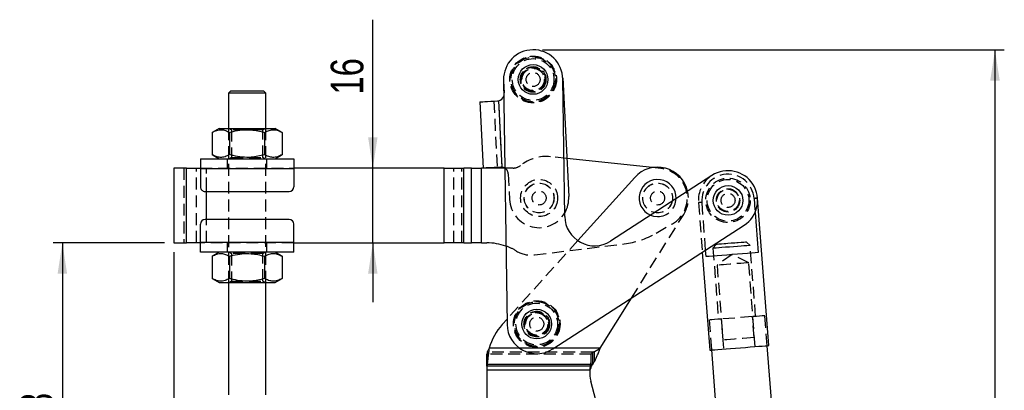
# Model space of a CAD drawing. Extents: x 96 to 729, y 56 to 551.
# Tile 7 of 15: x 96 to 307, y 461 to 540. Entities that reach past the tile are written whole.
import ezdxf

# ---------------------------------------------------------------- set-up
doc = ezdxf.new("R2010")
doc.units = 0
doc.header["$LTSCALE"] = 2
doc.linetypes.add('HIDDEN', pattern=[1.905, 1.27, -0.635])
doc.layers.get('0').update_dxf_attribs({"linetype": 'CONTINUOUS'})
doc.styles.add('SLDTEXTSTYLE0', font='TXT', dxfattribs={"width": 0.75})
doc.dimstyles.new('SLDDIMSTYLE0', dxfattribs={"dimtxt": 7, "dimasz": 6.604, "dimexe": 0, "dimexo": 0.0625, "dimgap": 1.75, "dimtad": 1, "dimdec": 3, "dimrnd": 1e-09, "dimzin": 12, "dimtxsty": 'SLDTEXTSTYLE0', "dimsah": 1, "dimcen": 0.09, "dimazin": 3, "dimtfac": 1, "dimtdec": 3, "dimtmove": 0, "dimatfit": 3, "dimtolj": 1, "dimtzin": 12})
doc.dimstyles.new('SLDDIMSTYLE1', dxfattribs={"dimtxt": 7, "dimasz": 6.604, "dimexe": 0, "dimexo": 0.0625, "dimgap": 1.75, "dimtad": 1, "dimdec": 0, "dimrnd": 1e-09, "dimzin": 12, "dimtxsty": 'SLDTEXTSTYLE0', "dimsah": 1, "dimcen": 0.09, "dimazin": 3, "dimtfac": 1, "dimtdec": 0, "dimtofl": 0, "dimtmove": 0, "dimatfit": 3, "dimtolj": 1, "dimtzin": 12})
doc.dimstyles.new('SLDDIMSTYLE2', dxfattribs={"dimtxt": 7, "dimasz": 6.604, "dimexe": 0, "dimexo": 0.0625, "dimgap": 1.75, "dimtad": 1, "dimdec": 0, "dimrnd": 1e-09, "dimzin": 12, "dimtxsty": 'SLDTEXTSTYLE0', "dimsah": 1, "dimcen": 0.09, "dimazin": 3, "dimtfac": 1, "dimtofl": 0, "dimtmove": 0, "dimatfit": 3, "dimtolj": 1, "dimtzin": 12})
doc.dimstyles.new('SLDDIMSTYLE3', dxfattribs={"dimtxt": 7, "dimasz": 6.604, "dimexe": 0, "dimexo": 0.0625, "dimgap": 1.75, "dimtad": 1, "dimdec": 1, "dimrnd": 1e-09, "dimzin": 12, "dimtxsty": 'SLDTEXTSTYLE0', "dimsah": 1, "dimcen": 0.09, "dimazin": 3, "dimtfac": 1, "dimtofl": 0, "dimtmove": 0, "dimatfit": 3, "dimtolj": 1, "dimtzin": 12})

# ---------------------------------------------------------------- blocks, each defined once
blk = doc.blocks.new('_D_1')
at = {"color": 179, "linetype": 'CONTINUOUS'}
for p, q in [((127.34, 492.64), (103.45, 492.64)), ((105.45, 492.64), (105.45, 424.61)), ((194.47, 424.61), (103.45, 424.61))]:
    blk.add_line(p, q, dxfattribs=at)
for points in [[(105.45, 492.64), (104.43, 486.04), (106.46, 486.04)], [(105.45, 424.61), (106.46, 431.21), (104.43, 431.21)]]:
    blk.add_solid(points, dxfattribs=at)
at = {"color": 179, "linetype": 'CONTINUOUS', "insert": (96.42, 452.71, 0.1), "char_height": 7, "attachment_point": 1, "rotation": 90, "style": 'SLDTEXTSTYLE0'}
blk.add_mtext('68', dxfattribs=at)
blk = doc.blocks.new('_D_2')
at = {"color": 179, "linetype": 'CONTINUOUS'}
for p, q in [((208.36, 533.95), (307.36, 533.95)), ((305.36, 533.95), (305.36, 330.48)), ((243.2, 330.48), (307.36, 330.48))]:
    blk.add_line(p, q, dxfattribs=at)
for points in [[(305.36, 533.95), (304.34, 527.35), (306.38, 527.35)], [(305.36, 330.48), (306.38, 337.09), (304.34, 337.09)]]:
    blk.add_solid(points, dxfattribs=at)
at = {"color": 179, "linetype": 'CONTINUOUS', "insert": (296.34, 431.07, 0.1), "char_height": 7, "attachment_point": 1, "rotation": 90, "style": 'SLDTEXTSTYLE0'}
blk.add_mtext('203', dxfattribs=at)
blk = doc.blocks.new('_D_3')
at = {"color": 179, "linetype": 'CONTINUOUS'}
for p, q in [((129.34, 490.64), (129.34, 304.11)), ((281.08, 331.54), (281.08, 304.11)), ((129.34, 306.11), (281.08, 306.11))]:
    blk.add_line(p, q, dxfattribs=at)
for points in [[(129.34, 306.11), (135.94, 305.09), (135.94, 307.12)], [(281.08, 306.11), (274.48, 307.12), (274.48, 305.09)]]:
    blk.add_solid(points, dxfattribs=at)
at = {"color": 179, "linetype": 'CONTINUOUS', "insert": (194.68, 315.13, 0.1), "char_height": 7, "attachment_point": 1, "style": 'SLDTEXTSTYLE0'}
blk.add_mtext('152', dxfattribs=at)
blk = doc.blocks.new('_D_4')
at = {"color": 179, "linetype": 'CONTINUOUS'}
for p, q in [((129.34, 490.64), (129.34, 375.99)), ((189.72, 425.58), (189.72, 375.99)), ((129.34, 377.99), (189.72, 377.99))]:
    blk.add_line(p, q, dxfattribs=at)
for points in [[(129.34, 377.99), (135.94, 376.97), (135.94, 379)], [(189.72, 377.99), (183.12, 379), (183.12, 376.97)]]:
    blk.add_solid(points, dxfattribs=at)
at = {"color": 179, "linetype": 'CONTINUOUS', "insert": (144.58, 387.01, 0.1), "char_height": 7, "attachment_point": 1, "style": 'SLDTEXTSTYLE0'}
blk.add_mtext('60,4', dxfattribs=at)
blk = doc.blocks.new('_D_6')
at = {"color": 179, "linetype": 'CONTINUOUS'}
for p, q in [((172, 508.64), (172, 540.39)), ((172, 492.64), (172, 508.64)), ((172, 492.64), (171.99, 479.94))]:
    blk.add_line(p, q, dxfattribs=at)
for points in [[(172, 508.64), (173.01, 515.24), (170.98, 515.24)], [(172, 492.64), (170.98, 486.03), (173.01, 486.03)]]:
    blk.add_solid(points, dxfattribs=at)
at = {"color": 179, "linetype": 'CONTINUOUS', "insert": (162.97, 524.36, 0.1), "char_height": 7, "attachment_point": 1, "rotation": 89.9956, "style": 'SLDTEXTSTYLE0'}
blk.add_mtext('16', dxfattribs=at)

msp = doc.modelspace()

# ---------------------------------------------------------------- linework, layer by layer
at = {"color": 7, "linetype": 'CONTINUOUS'}
for p, q in [((212.70351, 527.923238), (213.988371, 502.555755)), ((213.147831, 498.258975), (212.710941, 527.696256)), ((200.01234, 527.507787), (200.7892, 475.163554)), ((141.048228, 524.64046), (141.047647, 517.14046)), ((141.548266, 525.140424), (141.048228, 524.64046)), ((149.048222, 524.63985), (148.548265, 525.139888)), ((149.047648, 517.139849), (149.048222, 524.63985)), ((194.939013, 522.818086), (195.65732, 508.636263)), ((198.734147, 523.010303), (198.933213, 523.033795)), ((198.933213, 523.033795), (199.652877, 508.825225)), ((139.04765, 517.140617), (137.542029, 516.271499)), ((152.553135, 516.270344), (151.047648, 517.139693)), ((137.542029, 516.271499), (137.541664, 511.509967)), ((141.294805, 516.271208), (141.29444, 511.509676)), ((148.800356, 516.270635), (148.799991, 511.509095)), ((152.553135, 516.270344), (152.552766, 511.508812)), ((137.541664, 511.509967), (139.047151, 510.640618)), ((151.047149, 510.639694), (152.552766, 511.508812)), ((135.04715, 510.640924), (155.047146, 510.639389)), ((199.652877, 508.825225), (199.452455, 508.828488)), ((231.933438, 508.738053), (213.575685, 510.703576)), ((129.339104, 508.641359), (129.337874, 492.641364)), ((132.0715, 508.641151), (129.339104, 508.641359)), ((132.070271, 492.641156), (132.0715, 508.641151)), ((135.046986, 508.540926), (135.046688, 504.640927)), ((135.046986, 508.540926), (155.046986, 508.539383)), ((155.046986, 508.539383), (155.046684, 504.639384)), ((187.275212, 508.636904), (155.046993, 508.639385)), ((187.273982, 492.636909), (187.275212, 508.636904)), ((191.516622, 492.636581), (191.517853, 508.636584)), ((193.181814, 508.636449), (191.517853, 508.636584)), ((193.180583, 492.636454), (193.181814, 508.636449)), ((195.301905, 492.63629), (195.303134, 508.636286)), ((200.267025, 508.635906), (195.303134, 508.636286)), ((228.146813, 506.654468), (215.920069, 493.106578)), ((244.692673, 507.061032), (222.941281, 493.018386)), ((136.046608, 503.64085), (154.046607, 503.639464)), ((256.886692, 470.65396), (254.46826, 502.211426)), ((253.946346, 499.162634), (254.60731, 490.537924)), ((135.045772, 492.740926), (135.04607, 496.640925)), ((154.046146, 497.63946), (136.046146, 497.640845)), ((155.045771, 492.739384), (155.046069, 496.639383)), ((210.58265, 469.922964), (251.580973, 496.39139)), ((129.337874, 492.641364), (132.070271, 492.641156)), ((155.045771, 492.739384), (135.045772, 492.740926)), ((155.045764, 492.639382), (187.273982, 492.636909)), ((191.516622, 492.636581), (193.180583, 492.636454)), ((195.301905, 492.63629), (196.430692, 492.636201)), ((155.045607, 490.639386), (135.045608, 490.640921)), ((137.539988, 489.771497), (137.539623, 485.009962)), ((139.045608, 490.640615), (137.539988, 489.771497)), ((141.292763, 489.771214), (141.292398, 485.009675)), ((148.798322, 489.770633), (148.797949, 485.009097)), ((152.551097, 489.770343), (151.04561, 490.639691)), ((152.551097, 489.770343), (152.550728, 485.008811)), ((242.620376, 490.606447), (244.223819, 469.683529)), ((243.446733, 489.682619), (243.340315, 491.071236)), ((137.539623, 485.009962), (139.045109, 484.140617)), ((141.045106, 484.140464), (141.043266, 460.140464)), ((149.043259, 460.139845), (149.045107, 484.139846)), ((151.045108, 484.139693), (152.550728, 485.008811)), ((220.745319, 470.097245), (227.436934, 480.804049)), ((200.772011, 476.321706), (199.742314, 475.180746)), ((196.4705, 466.229503), (196.4705, 468.82758)), ((196.496184, 469.231219), (196.496184, 466.633142)), ((244.572797, 469.710273), (247.425047, 432.492063)), ((260.086254, 424.32328), (256.537714, 470.627216)), ((219.150073, 466.633142), (196.496184, 466.633142)), ((219.150073, 466.633142), (219.472165, 467.186791)), ((196.4705, 466.229503), (196.4705, 466.228996)), ((218.822671, 466.228996), (196.4705, 466.228996)), ((196.4705, 466.228996), (196.4705, 465.362971)), ((218.542246, 465.362971), (196.4705, 465.362971)), ((196.4705, 465.362971), (196.4705, 459.332385)), ((218.822671, 466.229503), (218.822671, 466.228996)), ((218.822671, 465.862972), (218.822671, 466.228996)), ((222.624181, 448.493133), (218.723357, 463.051212))]:
    msp.add_line(p, q, dxfattribs=at)
at = {"color": 7, "linetype": 'HIDDEN'}
for p, q in [((200.01234, 527.507787), (200.01977, 527.280805)), ((200.01977, 527.280805), (200.156349, 524.584261)), ((197.935172, 522.969839), (198.653479, 508.788017)), ((198.933213, 523.033795), (199.652877, 508.825225)), ((141.047647, 517.14046), (141.045106, 484.140464)), ((141.257075, 517.140445), (141.672624, 516.849433)), ((148.422626, 516.848911), (148.838219, 517.139864)), ((149.045107, 484.139846), (149.047648, 517.139849)), ((141.672624, 516.849433), (141.672169, 510.9314)), ((148.422172, 510.930878), (148.422626, 516.848911)), ((141.672169, 510.9314), (141.256576, 510.640447)), ((148.837713, 510.639866), (148.422172, 510.930878)), ((213.575685, 510.703576), (210.116925, 511.073899)), ((140.797151, 510.640484), (140.796994, 508.64048)), ((149.296996, 508.639825), (149.297145, 510.639829)), ((233.722518, 508.546499), (231.933438, 508.738053)), ((131.460426, 508.641203), (131.459189, 492.6412)), ((132.070271, 492.641156), (132.0715, 508.641151)), ((134.191585, 492.640992), (134.192822, 508.640987)), ((135.046986, 508.540926), (155.046986, 508.539383)), ((135.046994, 508.640927), (155.046993, 508.639385)), ((136.312907, 492.640828), (136.314136, 508.640823)), ((136.313756, 503.640828), (136.314136, 508.640823)), ((187.273982, 492.636909), (187.275212, 508.636904)), ((189.395302, 492.636745), (189.396533, 508.63674)), ((191.059263, 492.636618), (191.060494, 508.636613)), ((191.516622, 492.636581), (191.517853, 508.636584)), ((193.180583, 492.636454), (193.181814, 508.636449)), ((195.301905, 492.63629), (195.303134, 508.636286)), ((202.050109, 508.635771), (200.267025, 508.635906)), ((201.026413, 507.406284), (201.304631, 501.913321)), ((241.805389, 501.240996), (242.620376, 490.606447)), ((243.340315, 491.071236), (242.556536, 501.298559)), ((253.717111, 502.153863), (253.946346, 499.162634)), ((227.436934, 480.804049), (238.643321, 498.734643)), ((136.312907, 492.640828), (136.313294, 497.640823)), ((232.706975, 494.704572), (236.221078, 496.733081)), ((155.045764, 492.639382), (135.045764, 492.640925)), ((155.045771, 492.739384), (135.045772, 492.740926)), ((140.795765, 492.640485), (140.795608, 490.640481)), ((149.295611, 490.639825), (149.29576, 492.639829)), ((215.920069, 493.106578), (200.772011, 476.321706)), ((206.632191, 490.063381), (225.900448, 492.427719)), ((245.61726, 492.293057), (244.911113, 491.469693)), ((252.887723, 492.080991), (252.064356, 492.787135)), ((254.051701, 476.892524), (252.887723, 492.080991)), ((141.255041, 490.640444), (141.67059, 490.349431)), ((141.67059, 490.349431), (141.670128, 484.431398)), ((148.42013, 484.43088), (148.420585, 490.34891)), ((148.420585, 490.34891), (148.836178, 490.639863)), ((244.911113, 491.469693), (246.075091, 476.28123)), ((249.02374, 490.153071), (245.789786, 487.856318)), ((252.569904, 488.375922), (249.02374, 490.153071)), ((245.789786, 487.856318), (247.165197, 469.908942)), ((253.945315, 470.428542), (252.569904, 488.375922)), ((141.670128, 484.431398), (141.254542, 484.140445)), ((148.835679, 484.139864), (148.42013, 484.43088)), ((256.537714, 470.627216), (256.045857, 477.045347)), ((244.08094, 476.128408), (244.572797, 469.710273)), ((253.370323, 476.840307), (246.756469, 476.333448)), ((247.100321, 471.846604), (246.756469, 476.333448)), ((253.714179, 472.353463), (253.370323, 476.840307)), ((218.822671, 468.827073), (196.4705, 468.827073)), ((219.150073, 469.231219), (196.496184, 469.231219)), ((220.745319, 470.097245), (196.941131, 470.097245)), ((210.852604, 470.097245), (203.438323, 470.097245)), ((218.822671, 466.229503), (218.822671, 468.82758)), ((219.150073, 469.231219), (219.472165, 469.369632)), ((219.150073, 466.633142), (219.150073, 469.231219)), ((219.472165, 469.369632), (219.472165, 467.186791)), ((219.150073, 466.633142), (196.496184, 466.633142)), ((218.822671, 466.228996), (196.4705, 466.228996)), ((218.542246, 465.362971), (196.4705, 465.362971))]:
    msp.add_line(p, q, dxfattribs=at)
at = {"color": 8, "linetype": 'CONTINUOUS'}
for p, q in [((136.313294, 497.640823), (136.313756, 503.640828)), ((203.438323, 470.097245), (196.941131, 470.097245)), ((220.745319, 470.097245), (210.852604, 470.097245))]:
    msp.add_line(p, q, dxfattribs=at)
at = {"color": 7, "linetype": 'CONTINUOUS', "flags": 128}
for points in [[(149.048222, 524.63985), (148.995531, 524.63985), (148.764131, 524.639872), (148.358983, 524.639902), (147.79902, 524.639946), (147.110437, 524.639999), (146.325429, 524.640058), (145.480697, 524.640118), (144.615744, 524.640185), (143.77102, 524.640252), (142.986012, 524.640311), (142.297429, 524.640364), (141.737466, 524.640408), (141.332318, 524.640438), (141.100918, 524.64046), (141.048228, 524.64046)], [(141.548266, 525.140424), (141.554182, 525.140424), (141.695296, 525.140409), (142.017176, 525.140387), (142.502454, 525.14035), (143.12498, 525.140305), (143.851188, 525.140245), (144.641941, 525.140186), (145.45459, 525.140126), (146.245335, 525.140059), (146.971544, 525.140007), (147.594069, 525.139962), (148.079348, 525.139918), (148.401228, 525.139895), (148.542342, 525.139888), (148.548265, 525.139888)], [(194.939013, 522.818086), (195.010976, 522.821729), (195.224275, 522.832532), (195.571226, 522.850101), (196.039326, 522.873816), (196.611713, 522.902806), (197.267763, 522.936036), (197.983841, 522.972305), (198.734147, 523.010303)], [(139.04765, 517.140617), (139.1388, 517.140609), (139.409495, 517.140587), (139.851493, 517.140557), (140.451384, 517.140505), (141.190921, 517.140453), (142.047649, 517.140386), (142.995526, 517.140311), (144.005758, 517.140237), (145.047647, 517.140155), (146.089536, 517.140073), (147.099768, 517.139998), (148.047646, 517.139924), (148.904373, 517.139857), (149.64391, 517.139805), (150.243801, 517.139752), (150.685803, 517.139723), (150.956494, 517.1397), (151.047648, 517.139693)], [(135.04715, 510.640924), (135.047143, 510.600571), (135.047135, 510.481072), (135.04712, 510.287006), (135.047098, 510.025849), (135.047076, 509.707619), (135.047046, 509.34456), (135.047016, 508.950611), (135.046986, 508.540926)], [(155.047146, 510.639389), (155.047142, 510.599037), (155.047135, 510.479529), (155.04712, 510.285472), (155.047101, 510.024306), (155.047075, 509.706085), (155.047049, 509.343018), (155.047016, 508.949076), (155.046986, 508.539383)], [(199.452455, 508.828488), (198.702148, 508.790483), (197.986071, 508.754213), (197.330021, 508.720984), (196.757634, 508.691993), (196.289533, 508.668286), (195.942584, 508.65071), (195.729285, 508.639906), (195.65732, 508.636263)], [(132.0715, 508.641151), (132.507776, 508.641121), (132.980717, 508.641084), (133.485762, 508.641046), (134.018039, 508.641002), (134.572429, 508.640957), (135.046994, 508.640927)], [(187.275212, 508.636904), (187.863316, 508.636859), (188.445754, 508.636814), (189.016921, 508.63677), (189.571313, 508.636733), (190.103594, 508.636688), (190.608633, 508.636651), (191.081572, 508.636613), (191.517853, 508.636584)], [(193.181814, 508.636449), (193.399954, 508.636435), (193.636424, 508.63642), (193.888945, 508.636397), (194.155083, 508.636375), (194.43228, 508.636353), (194.717863, 508.636338), (195.009084, 508.636308), (195.303134, 508.636286)], [(135.045764, 492.640925), (134.5712, 492.640962), (134.016809, 492.641007), (133.484525, 492.641044), (132.979487, 492.641081), (132.506547, 492.641118), (132.070271, 492.641156)], [(135.045608, 490.640921), (135.045615, 490.681273), (135.045623, 490.80078), (135.045638, 490.994838), (135.045653, 491.255996), (135.045682, 491.574225), (135.045712, 491.937292), (135.045742, 492.331234), (135.045772, 492.740926)], [(155.045607, 490.639386), (155.045611, 490.679738), (155.045622, 490.799238), (155.045637, 490.993296), (155.045656, 491.254461), (155.045682, 491.57269), (155.045708, 491.935749), (155.045738, 492.329699), (155.045771, 492.739384)], [(191.516622, 492.636581), (191.080342, 492.636611), (190.607404, 492.636648), (190.102362, 492.636685), (189.570082, 492.63673), (189.01569, 492.636775), (188.444524, 492.636819), (187.862085, 492.636864), (187.273982, 492.636909)], [(195.301905, 492.63629), (195.007853, 492.636313), (194.716634, 492.636335), (194.431049, 492.636357), (194.153854, 492.63638), (193.887714, 492.636395), (193.635193, 492.636417), (193.398725, 492.636432), (193.180583, 492.636454)], [(251.537432, 491.97751), (250.955601, 491.932918), (250.172888, 491.872934), (249.33063, 491.808389), (248.468207, 491.742295), (247.625944, 491.677751), (246.843231, 491.617766), (246.2614, 491.573174)], [(250.042395, 492.632185), (249.612254, 492.599216), (248.84081, 492.540096), (248.069362, 492.480976), (247.639221, 492.448014)], [(254.60731, 490.537924), (253.982463, 490.490039), (253.197865, 490.429905), (252.278813, 490.359475), (251.254929, 490.281005), (250.159224, 490.197037), (249.027022, 490.110268), (247.894817, 490.023506), (246.799113, 489.93953), (245.775228, 489.861068), (244.856176, 489.790638), (244.071578, 489.730504), (243.446733, 489.682619)], [(139.045109, 484.140617), (139.13626, 484.140609), (139.406954, 484.140587), (139.84896, 484.140553), (140.448843, 484.140509), (141.188381, 484.140453), (142.045108, 484.140386), (142.992986, 484.140311), (144.003217, 484.140233), (145.045107, 484.140155), (146.086996, 484.140073), (147.097227, 484.139998), (148.045105, 484.139924), (148.901833, 484.139857), (149.641377, 484.139801), (150.241261, 484.139756), (150.683266, 484.139723), (150.953957, 484.1397), (151.045108, 484.139693), (151.045108, 484.139693)], [(244.223819, 469.683529), (244.246629, 469.685276), (244.428118, 469.699186), (244.785873, 469.726604), (245.3096, 469.766741), (245.984239, 469.81844), (246.790373, 469.88022), (247.70482, 469.950297), (248.701268, 470.026662), (249.751051, 470.107113), (250.823968, 470.189338), (251.889159, 470.27097), (252.915972, 470.349659), (253.874873, 470.423144), (254.738276, 470.489313), (255.481337, 470.546258), (256.082689, 470.592343), (256.525022, 470.626243), (256.79562, 470.646978), (256.886692, 470.65396)]]:
    msp.add_lwpolyline(points, dxfattribs=at)
at = {"color": 7, "linetype": 'HIDDEN', "flags": 128}
for points in [[(148.422626, 516.848911), (148.399805, 516.848911), (148.219084, 516.848926), (147.867394, 516.848956), (147.36369, 516.848993), (146.735122, 516.849038), (146.015582, 516.849098), (145.243866, 516.849157), (144.461562, 516.849217), (143.710857, 516.849269), (143.032213, 516.849321), (142.462221, 516.849366), (142.031615, 516.849403), (141.763595, 516.849426), (141.672624, 516.849433)], [(141.672169, 510.9314), (141.69499, 510.9314), (141.875704, 510.931385), (142.227401, 510.931355), (142.731105, 510.931318), (143.359666, 510.931265), (144.079206, 510.931213), (144.85093, 510.931154), (145.633233, 510.931094), (146.383939, 510.931035), (147.062582, 510.930982), (147.632567, 510.930938), (148.06318, 510.930908), (148.331193, 510.930886), (148.422172, 510.930878), (148.422172, 510.930878)], [(242.556536, 501.298559), (242.231666, 501.273666), (241.996045, 501.255606), (241.853235, 501.244661), (241.805389, 501.240996)], [(253.717111, 502.153863), (254.041982, 502.178756), (254.277603, 502.196816), (254.420412, 502.207761), (254.46826, 502.211426), (254.420412, 502.207761), (254.277603, 502.196816), (254.041982, 502.178756), (253.717111, 502.153863)], [(231.53166, 498.564315), (232.193337, 498.356623), (233.046501, 498.263833)], [(247.639221, 492.448014), (247.342752, 492.425297), (246.703201, 492.37628), (246.187882, 492.336792), (245.826741, 492.309113), (245.640763, 492.29486), (245.61726, 492.293057)], [(252.064356, 492.787135), (252.040853, 492.785339), (251.854879, 492.771086), (251.493738, 492.743407), (250.978415, 492.703919), (250.338865, 492.654902), (250.042395, 492.632185)], [(252.887723, 492.080991), (252.835182, 492.07696), (252.60446, 492.05928), (252.200493, 492.028323), (251.642172, 491.985534), (251.537432, 491.97751)], [(148.420585, 490.34891), (148.397764, 490.34891), (148.21705, 490.348925), (147.86536, 490.348955), (147.361649, 490.348992), (146.733088, 490.349037), (146.013548, 490.349096), (145.241824, 490.349156), (144.459521, 490.349215), (143.708815, 490.349275), (143.030179, 490.349327), (142.460187, 490.349372), (142.029573, 490.349402), (141.761561, 490.349424), (141.67059, 490.349431)], [(246.2614, 491.573174), (246.15666, 491.56515), (245.59834, 491.522361), (245.194373, 491.491404), (244.963651, 491.473724), (244.911113, 491.469693)], [(252.569904, 488.375922), (252.546982, 488.374163), (252.36546, 488.360253), (252.012198, 488.333178), (251.506244, 488.294405), (250.874874, 488.246021), (250.152123, 488.190633), (249.376958, 488.131222), (248.591167, 488.071007), (247.837109, 488.01322), (247.15544, 487.960976), (246.582908, 487.9171), (246.150376, 487.883952), (245.881164, 487.863322), (245.789786, 487.856318)], [(141.670128, 484.431398), (141.692949, 484.431398), (141.87367, 484.431383), (142.22536, 484.431357), (142.729064, 484.431316), (143.357632, 484.431268), (144.077172, 484.431216), (144.848896, 484.431156), (145.631192, 484.431093), (146.381897, 484.431037), (147.060541, 484.430985), (147.630533, 484.43094), (148.061139, 484.430906), (148.329159, 484.430888), (148.42013, 484.43088), (148.42013, 484.43088)], [(256.045857, 477.045347), (256.021881, 477.04351), (255.831239, 477.0289), (255.456054, 477.000148), (254.908332, 476.958171), (254.205593, 476.904319), (253.370323, 476.840307)], [(246.756469, 476.333448), (245.921199, 476.269436), (245.218464, 476.215583), (244.670739, 476.173607), (244.295554, 476.144855), (244.104912, 476.130244), (244.08094, 476.128408)], [(253.714179, 472.353463), (252.951429, 472.295009), (252.134235, 472.232384), (251.280082, 472.166923), (250.40725, 472.100035), (249.534418, 472.033144), (248.680261, 471.967687), (247.863067, 471.905057), (247.100321, 471.846604)]]:
    msp.add_lwpolyline(points, dxfattribs=at)
at = {"color": 7, "linetype": 'HIDDEN'}
for centre, radius in [((206.36164, 527.602021), 5), ((206.36164, 527.602021), 4.9), ((206.36164, 527.602021), 4.7625), ((206.36164, 527.602021), 4.4625), ((206.36164, 527.602021), 2.75), ((206.36164, 527.602021), 2.65), ((206.36164, 527.602021), 2.5), ((206.36164, 527.602021), 2.4), ((206.36164, 527.602021), 2.38125), ((206.36164, 527.602021), 1.5), ((207.646501, 502.23454), 3.96875), ((207.646501, 502.23454), 3.2), ((207.646501, 502.23454), 3.175), ((233.046501, 502.232586), 3.2), ((233.046501, 502.232586), 3.2), ((233.046501, 502.232586), 3.175), ((248.136824, 501.72621), 4.7625), ((248.136824, 501.72621), 4.4625), ((207.646501, 502.23454), 1.5), ((233.046501, 502.232586), 1.5), ((248.136824, 501.72621), 2.5), ((248.136824, 501.72621), 2.4), ((248.136824, 501.72621), 2.38125), ((248.136824, 501.72621), 1.5), ((207.138501, 475.257786), 5), ((207.138501, 475.257786), 4.9), ((207.138501, 475.257786), 4.7625), ((207.138501, 475.257786), 4.4625), ((207.138501, 475.257786), 2.75), ((207.138501, 475.257786), 2.65), ((207.138501, 475.257786), 2.5), ((207.138501, 475.257786), 2.4), ((207.138501, 475.257786), 2.4), ((207.138501, 475.257786), 2.38125), ((207.138501, 475.257786), 1.5)]:
    msp.add_circle(centre, radius, dxfattribs=at)
at = {"color": 7, "linetype": 'CONTINUOUS'}
for centre in [(206.36164, 527.602021), (248.136824, 501.72621), (207.138501, 475.257786)]:
    msp.add_circle(centre, 3.175, dxfattribs=at)
for centre, radius, start, end in [((206.36164, 527.602021), 6.35, 0.85028612, 180.85028612), ((198.65827, 524.508385), 1.5, 280.56180435, 339.64449901), ((199.528333, 507.330405), 1.5, 59.36674867, 85.23729303), ((233.046501, 502.232586), 6.6, 12.81973216, 137.93428608), ((248.136824, 501.72621), 6.35, 302.8461953, 122.8461953), ((136.046686, 504.640847), 1, 179.99559301, 269.99559301), ((154.046686, 504.639462), 1, 269.99559301, 359.99559301), ((233.046501, 502.232586), 3.96875, 358.13093273, 247.56145786), ((207.646501, 502.23454), 6.35, 329.82778658, 2.89954869), ((219.497131, 498.353206), 6.35, 180.85028612, 302.8461953), ((136.04607, 496.640847), 1, 89.99559301, 179.99559301), ((154.04607, 496.639462), 1, 359.99559301, 89.99559301), ((196.429734, 480.190202), 12.446, 70.71497337, 89.99559301), ((209.170501, 466.671969), 12.7, 137.93428608, 164.35318462), ((207.138501, 475.257786), 6.35, 180.85028612, 302.8461953), ((199.662832, 468.827085), 3.192332, 172.7271106, 179.99111258), ((199.662832, 466.229008), 3.192332, 172.7271106, 179.99111258), ((221.072887, 464.738895), 2.699145, 135.42879019, 146.47835617), ((224.856985, 464.694712), 6.35, 173.95913049, 195)]:
    msp.add_arc(centre, radius, start, end, dxfattribs=at)
at = {"color": 7, "linetype": 'HIDDEN'}
for centre, radius, start, end in [((198.65827, 524.508385), 1.5, 339.64449901, 2.89954869), ((209.170501, 502.234422), 8.89, 83.88874128, 128.53110031), ((202.050304, 511.17577), 2.54, 269.99559301, 308.53110031), ((199.528333, 507.330405), 1.5, 2.89954869, 59.36674867), ((233.046501, 502.232586), 6.35, 299.99559301, 83.88874128), ((248.136824, 501.72621), 6.35, 122.8461953, 184.38234252), ((248.136824, 501.72621), 5.596651, 4.38234252, 184.38234252), ((233.046501, 502.232586), 6.6, 327.99515254, 12.81973216), ((207.646501, 502.23454), 6.35, 182.89954869, 329.82778658), ((233.046501, 502.232586), 3.96875, 270, 358.13093273), ((223.708174, 510.293722), 18, 276.99559301, 299.99559301), ((196.429734, 480.190202), 12.446, 59.10392039, 70.71497337), ((205.901433, 496.018716), 6, 239.10392039, 276.99559301), ((221.072887, 467.336972), 2.699145, 135.42879019, 146.47835617)]:
    msp.add_arc(centre, radius, start, end, dxfattribs=at)
at = {"color": 7, "linetype": 'CONTINUOUS'}
for points, knots in [([(137.542029, 516.271499), (137.867753, 516.439156), (138.526263, 516.778107), (139.501911, 516.902049), (140.43455, 516.719947), (141.006306, 516.421699), (141.294805, 516.271208)], [0, 0, 0, 0, 0.2646022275, 0.5349420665, 0.7653401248, 1, 1, 1, 1]), ([(141.294805, 516.271208), (141.547564, 516.340789), (142.417898, 516.580378), (143.959028, 516.853149), (145.751162, 516.871503), (147.376226, 516.648398), (148.323837, 516.397035), (148.800356, 516.270635)], [0, 0, 0, 0, 0.1032814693, 0.3556328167, 0.6140412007, 0.8059155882, 1, 1, 1, 1]), ([(148.800356, 516.270635), (149.126079, 516.438292), (149.784589, 516.777243), (150.760242, 516.901185), (151.69288, 516.719083), (152.264637, 516.420835), (152.553135, 516.270344)], [0, 0, 0, 0, 0.2646021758, 0.534942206, 0.7653401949, 1, 1, 1, 1]), ([(141.29444, 511.509676), (140.968713, 511.342019), (140.310197, 511.003068), (139.334551, 510.87913), (138.40191, 511.061216), (137.830159, 511.359472), (137.541664, 511.509967)], [0, 0, 0, 0, 0.26460268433, 0.53494250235, 0.76534042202, 1, 1, 1, 1]), ([(148.799991, 511.509095), (148.328484, 511.383998), (147.380915, 511.132594), (145.772073, 510.910926), (143.975218, 510.925484), (142.433216, 511.196007), (141.547182, 511.44006), (141.29444, 511.509676)], [0, 0, 0, 0, 0.1920503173, 0.3859560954, 0.6379335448, 0.8967198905, 1, 1, 1, 1]), ([(152.552766, 511.508812), (152.227042, 511.341154), (151.568532, 511.002204), (150.592884, 510.878265), (149.660245, 511.060354), (149.088489, 511.358604), (148.799991, 511.509095)], [0, 0, 0, 0, 0.26460225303, 0.53494211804, 0.76534010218, 1, 1, 1, 1]), ([(137.539988, 489.771497), (137.865712, 489.939155), (138.524222, 490.278106), (139.499867, 490.402044), (140.432518, 490.219956), (141.004269, 489.921706), (141.292763, 489.771214)], [0, 0, 0, 0, 0.2646022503, 0.5349421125, 0.7653405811, 1, 1, 1, 1]), ([(141.292763, 489.771214), (141.545522, 489.840792), (142.415859, 490.080372), (143.956988, 490.353145), (145.749126, 490.371514), (147.374191, 490.148393), (148.321803, 489.897033), (148.798322, 489.770633)], [0, 0, 0, 0, 0.1032811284, 0.3556322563, 0.6140414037, 0.8059157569, 1, 1, 1, 1]), ([(148.798322, 489.770633), (149.124045, 489.938291), (149.782555, 490.277241), (150.758203, 490.401183), (151.690842, 490.219082), (152.262599, 489.920833), (152.551097, 489.770343)], [0, 0, 0, 0, 0.2646022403, 0.5349420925, 0.7653401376, 1, 1, 1, 1]), ([(141.292398, 485.009675), (140.966675, 484.842019), (140.308164, 484.503073), (139.332517, 484.379125), (138.399878, 484.561222), (137.828121, 484.859471), (137.539623, 485.009962)], [0, 0, 0, 0, 0.2646021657, 0.5349420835, 0.7653401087, 1, 1, 1, 1]), ([(148.797949, 485.009097), (148.326442, 484.883998), (147.378874, 484.63259), (145.770031, 484.410931), (143.973179, 484.425479), (142.431178, 484.696009), (141.545143, 484.940059), (141.292398, 485.009675)], [0, 0, 0, 0, 0.192050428, 0.3859561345, 0.6379335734, 0.8967189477, 1, 1, 1, 1]), ([(152.550728, 485.008811), (152.225005, 484.841154), (151.566495, 484.502204), (150.590842, 484.378256), (149.658204, 484.560359), (149.086447, 484.858607), (148.797949, 485.009097)], [0, 0, 0, 0, 0.2646021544, 0.5349421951, 0.7653401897, 1, 1, 1, 1]), ([(196.941131, 470.097245), (196.883233, 469.683084), (196.773574, 468.898665), (196.643475, 467.890589), (196.546942, 467.129903), (196.512275, 466.790617), (196.496184, 466.633142)], [0, 0, 0, 0, 0.2971939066, 0.5628845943, 0.7971178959, 1, 1, 1, 1]), ([(196.941131, 470.097245), (196.88353, 469.994291), (196.775851, 469.801831), (196.64526, 469.549015), (196.548143, 469.35805), (196.512457, 469.270941), (196.496184, 469.231219)], [0, 0, 0, 0, 0.3091498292, 0.5779164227, 0.8075252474, 1, 1, 1, 1]), ([(219.472165, 467.186791), (219.578261, 467.384775), (219.790453, 467.780743), (220.108742, 468.502729), (220.427031, 469.282056), (220.639223, 469.825515), (220.745319, 470.097245)], [0, 0, 0, 0, 0.25000037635, 0.50000057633, 0.75000031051, 1, 1, 1, 1]), ([(218.542246, 465.362971), (218.588984, 465.450715), (218.682457, 465.626201), (218.775933, 465.784049), (218.822671, 465.862972)], [0, 0, 0, 0, 0.5000033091, 1, 1, 1, 1])]:
    msp.add_open_spline(points, degree=3, knots=knots, dxfattribs=at)
at = {"color": 7, "linetype": 'HIDDEN'}
for points, knots in [([(219.472165, 469.369632), (219.684357, 469.474684), (220.108742, 469.684787), (220.533127, 469.959759), (220.745319, 470.097245)], [0, 0, 0, 0, 0.5000000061, 1, 1, 1, 1]), ([(218.542246, 465.362971), (218.588984, 465.713942), (218.682458, 466.415885), (218.775933, 467.047276), (218.822671, 467.362971)], [0, 0, 0, 0, 0.5000001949, 1, 1, 1, 1]), ([(218.542246, 465.362971), (218.588984, 465.713942), (218.682458, 466.415885), (218.775933, 467.047276), (218.822671, 467.362971)], [0, 0, 0, 0, 0.5000001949, 1, 1, 1, 1])]:
    msp.add_open_spline(points, degree=3, knots=knots, dxfattribs=at)

# ---------------------------------------------------------------- dimensions: what is measured, and where the dimension line sits
at = {"color": 179, "linetype": 'CONTINUOUS'}
for base, p1, p2, angle, dimstyle, picture, middle in [((171.996527, 508.638082), (196.430692, 492.636202), (202.050109, 508.63577), 89.99559301, 'SLDDIMSTYLE0', '_D_6', (171.998353, 532.374796)), ((305.360691, 330.482572), (206.36164, 533.952021), (241.201574, 330.482572), 90, 'SLDDIMSTYLE1', '_D_2', (305.360691, 441.667537)), ((105.447273, 424.607386), (129.337872, 492.641363), (196.470501, 424.607386), 90, 'SLDDIMSTYLE1', '_D_1', (105.447273, 460.721671))]:
    dim = msp.add_linear_dim(base=base, p1=p1, p2=p2, angle=angle, dimstyle=dimstyle, dxfattribs=at)
    dim.commit()
    dim.dimension.update_dxf_attribs({"geometry": picture, "text_midpoint": middle, "dimtype": 160})
for base, p2, dimstyle, picture, middle in [((281.084628, 306.105887), (281.084628, 333.539042), 'SLDDIMSTYLE2', '_D_3', (205.284531, 306.105887)), ((189.720501, 377.986779), (189.720501, 427.582386), 'SLDDIMSTYLE3', '_D_4', (156.473082, 377.986779))]:
    dim = msp.add_linear_dim(base=base, p1=(129.337872, 492.641363), p2=p2, dimstyle=dimstyle, dxfattribs=at)
    dim.commit()
    dim.dimension.update_dxf_attribs({"geometry": picture, "text_midpoint": middle, "dimtype": 160})

doc.saveas('drawing.dxf')
